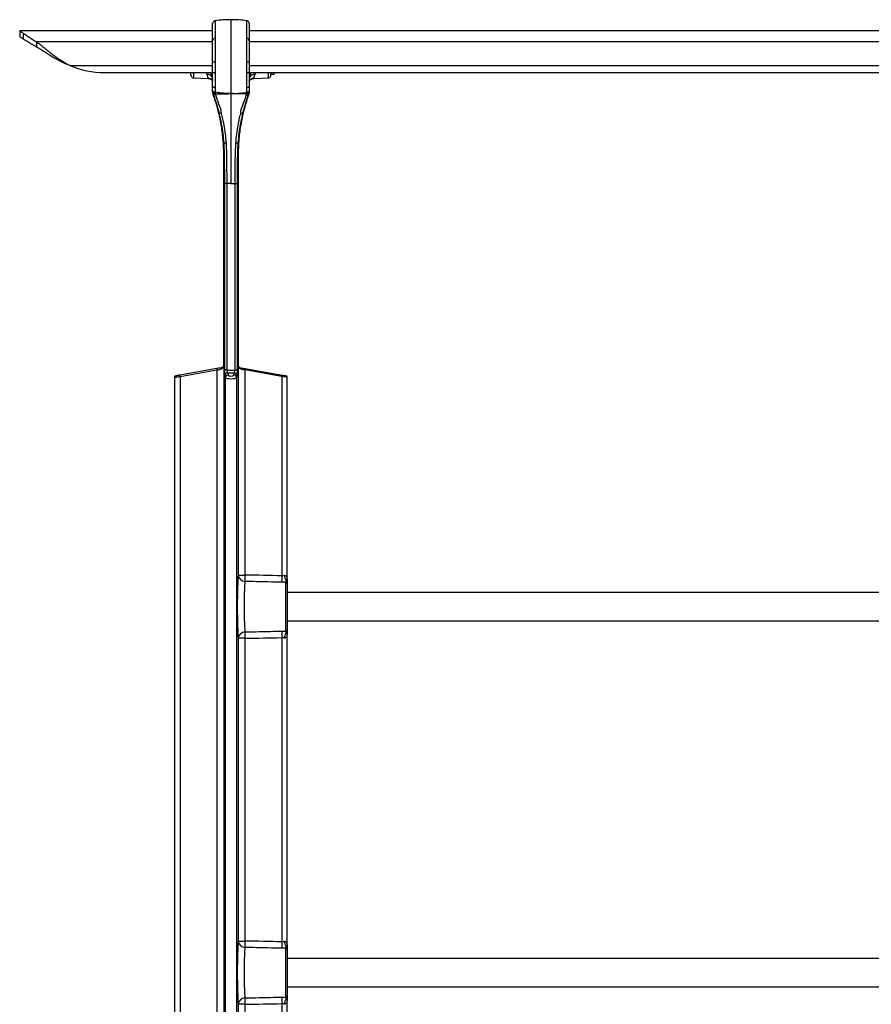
# Model space of a CAD drawing. Header units: millimetres. Extents: x 33 to 217, y 58 to 192.
# Tile 3 of 9: x 33 to 93, y 122 to 192. Entities that reach past the tile are written whole.
import ezdxf

# ---------------------------------------------------------------- set-up
doc = ezdxf.new("R2010")
doc.units = ezdxf.units.MM

msp = doc.modelspace()

# ---------------------------------------------------------------- linework, layer by layer
at = {"color": 7, "linetype": 'Continuous', "lineweight": 25}
for p, q in [((46.55, 191.181), (32.849, 191.181)), ((32.85, 191.181), (32.85, 190.781)), ((33.131, 190.605), (33.131, 190.994)), ((146.55, 191.181), (49.15, 191.181)), ((34.037, 190.41), (34.037, 190.056)), ((47.85, 188.968), (47.85, 188.214)), ((49.15, 188.968), (49.15, 188.214)), ((38.85, 188.228), (46.55, 188.228)), ((49.15, 188.214), (48.974, 188.214)), ((49.15, 188.228), (146.55, 188.228)), ((50.895, 188.101), (50.987, 188.228)), ((50.895, 188.101), (50.895, 188.228)), ((45.204, 187.844), (46.229, 187.809)), ((49.472, 187.809), (50.497, 187.844)), ((50.69, 188.101), (50.895, 188.101)), ((46.55, 186.926), (46.55, 187.25)), ((46.55, 186.876), (46.55, 186.926)), ((46.558, 186.791), (46.55, 186.876)), ((46.55, 186.876), (46.55, 186.87)), ((46.584, 186.695), (46.558, 186.791)), ((46.725, 187.146), (46.724, 186.822)), ((46.724, 186.822), (46.724, 186.768)), ((46.724, 186.768), (46.728, 186.714)), ((47.85, 187.106), (47.85, 186.728)), ((48.973, 186.714), (48.977, 186.768)), ((48.977, 186.822), (48.976, 187.147)), ((48.977, 186.768), (48.977, 186.822)), ((49.143, 186.791), (49.117, 186.695)), ((49.15, 186.876), (49.143, 186.791)), ((49.15, 187.251), (49.15, 186.926)), ((49.15, 186.926), (49.15, 186.876)), ((49.15, 186.876), (49.15, 186.87)), ((46.728, 186.714), (46.743, 186.656)), ((47.85, 186.728), (47.85, 185.26)), ((48.958, 186.656), (48.973, 186.714)), ((47.85, 183.202), (47.85, 180.344)), ((47.336, 182.419), (47.336, 182.419)), ((47.336, 182.419), (47.336, 180.344)), ((48.365, 182.419), (48.365, 182.419)), ((48.365, 182.419), (48.365, 180.344)), ((47.418, 180.344), (47.336, 180.344)), ((47.336, 167.449), (47.336, 180.344)), ((47.336, 180.344), (47.336, 167.449)), ((47.418, 167.105), (47.418, 180.344)), ((47.85, 180.344), (47.557, 180.344)), ((47.557, 180.344), (47.557, 167.105)), ((47.85, 180.344), (48.144, 180.344)), ((48.144, 167.105), (48.144, 180.344)), ((48.283, 180.344), (48.365, 180.344)), ((48.283, 180.344), (48.283, 167.105)), ((48.365, 167.449), (48.365, 180.344)), ((48.365, 180.344), (48.365, 167.449)), ((46.846, 167.195), (44.22, 166.732)), ((47.336, 167.449), (47.336, 167.449)), ((47.336, 167.441), (47.336, 92.644)), ((48.365, 167.449), (48.365, 167.449)), ((48.365, 167.441), (48.365, 152.528)), ((48.855, 167.195), (51.481, 166.732)), ((43.85, 166.583), (43.85, 92.442)), ((44.233, 166.633), (46.859, 167.096)), ((44.233, 166.633), (44.233, 92.491)), ((46.859, 167.096), (46.859, 92.629)), ((47.557, 167.105), (47.418, 167.105)), ((47.451, 166.547), (47.43, 166.717)), ((47.451, 166.547), (47.451, 92.65)), ((47.63, 166.905), (47.651, 166.735)), ((48.05, 166.735), (48.071, 166.905)), ((48.144, 167.105), (48.283, 167.105)), ((48.27, 166.717), (48.25, 166.547)), ((48.25, 166.547), (48.25, 92.65)), ((48.842, 167.096), (48.842, 152.528)), ((51.468, 166.633), (48.842, 167.096)), ((51.468, 166.633), (51.468, 152.477)), ((51.85, 152.141), (51.85, 166.583)), ((48.365, 152.528), (48.842, 152.528)), ((51.754, 152.023), (51.77, 152.114)), ((51.754, 148.539), (51.754, 152.023)), ((51.85, 151.929), (51.85, 148.633)), ((143.85, 151.281), (51.85, 151.281)), ((51.85, 149.281), (143.85, 149.281)), ((51.77, 148.449), (51.754, 148.539)), ((51.85, 126.141), (51.85, 148.421)), ((48.365, 148.034), (48.365, 126.528)), ((48.842, 148.034), (48.365, 148.034)), ((48.842, 148.034), (48.842, 126.528)), ((51.468, 148.085), (51.468, 126.477)), ((48.365, 126.528), (48.842, 126.528)), ((51.754, 126.023), (51.77, 126.114)), ((51.754, 122.539), (51.754, 126.023)), ((51.85, 125.929), (51.85, 122.633)), ((143.85, 125.281), (51.85, 125.281)), ((51.85, 123.281), (143.85, 123.281)), ((51.77, 122.449), (51.754, 122.539)), ((51.85, 92.442), (51.85, 122.421)), ((48.365, 122.034), (48.365, 92.644)), ((48.842, 122.034), (48.365, 122.034)), ((48.842, 122.034), (48.842, 92.629)), ((51.468, 122.085), (51.468, 92.491))]:
    msp.add_line(p, q, dxfattribs=at)
at = {"color": 8, "linetype": 'Continuous', "lineweight": 25}
for p, q in [((46.55, 190.41), (34.037, 190.41)), ((146.55, 190.41), (49.15, 190.41)), ((36.429, 188.728), (46.55, 188.728)), ((46.161, 188.084), (46.099, 188.228)), ((49.15, 188.728), (146.55, 188.728)), ((49.602, 188.228), (49.54, 188.084)), ((49.473, 187.824), (49.472, 187.816))]:
    msp.add_line(p, q, dxfattribs=at)
at = {"color": 7, "linetype": 'Continuous', "lineweight": 25, "flags": 128}
for points in [[(46.727, 188.214), (46.692, 188.214), (46.658, 188.214), (46.628, 188.214), (46.601, 188.214), (46.58, 188.214), (46.564, 188.214), (46.554, 188.214), (46.55, 188.214)], [(46.725, 187.146), (46.69, 187.15), (46.657, 187.158), (46.626, 187.168), (46.6, 187.181), (46.579, 187.196), (46.563, 187.213), (46.554, 187.231), (46.55, 187.25)], [(46.724, 186.822), (46.689, 186.826), (46.656, 186.833), (46.626, 186.844), (46.6, 186.857), (46.579, 186.872), (46.563, 186.889), (46.554, 186.907), (46.55, 186.926)], [(46.724, 186.768), (46.689, 186.772), (46.656, 186.78), (46.626, 186.791), (46.6, 186.804), (46.579, 186.82), (46.563, 186.837), (46.554, 186.856), (46.55, 186.876)], [(46.728, 186.714), (46.695, 186.714), (46.665, 186.717), (46.636, 186.723), (46.612, 186.732), (46.591, 186.744), (46.575, 186.758), (46.564, 186.774), (46.558, 186.791)], [(49.143, 186.791), (49.137, 186.774), (49.126, 186.758), (49.11, 186.744), (49.089, 186.732), (49.065, 186.723), (49.036, 186.717), (49.006, 186.714), (48.973, 186.714)], [(49.15, 187.251), (49.147, 187.232), (49.138, 187.214), (49.122, 187.197), (49.101, 187.181), (49.075, 187.168), (49.044, 187.158), (49.011, 187.151), (48.976, 187.147)], [(49.15, 186.926), (49.147, 186.907), (49.138, 186.889), (49.122, 186.872), (49.101, 186.857), (49.075, 186.844), (49.045, 186.833), (49.012, 186.826), (48.977, 186.822)], [(49.15, 186.876), (49.147, 186.856), (49.138, 186.837), (49.122, 186.82), (49.101, 186.804), (49.075, 186.791), (49.045, 186.78), (49.012, 186.772), (48.977, 186.768)], [(46.581, 186.699), (46.582, 186.698), (46.584, 186.695)], [(46.743, 186.656), (46.714, 186.651), (46.687, 186.65), (46.662, 186.651), (46.639, 186.655), (46.62, 186.661), (46.604, 186.67), (46.592, 186.682), (46.584, 186.695)], [(48.958, 186.656), (48.987, 186.651), (49.014, 186.65), (49.039, 186.651), (49.062, 186.655), (49.081, 186.661), (49.097, 186.67), (49.109, 186.682), (49.117, 186.695)], [(49.12, 186.699), (49.119, 186.698), (49.117, 186.695)], [(47.16, 185.322), (47.131, 185.321), (47.103, 185.322), (47.078, 185.326), (47.056, 185.333), (47.037, 185.342), (47.022, 185.353), (47.011, 185.366), (47.005, 185.38)], [(48.541, 185.322), (48.57, 185.321), (48.597, 185.322), (48.623, 185.326), (48.645, 185.333), (48.664, 185.342), (48.679, 185.353), (48.69, 185.366), (48.696, 185.38)], [(47.336, 180.344), (47.336, 180.544), (47.336, 181.344), (47.336, 182.419), (47.336, 182.419)], [(48.365, 180.344), (48.365, 180.544), (48.365, 181.344), (48.365, 182.419), (48.365, 182.419)], [(47.171, 167.252), (47.071, 167.234), (46.961, 167.215), (46.846, 167.195)], [(47.171, 167.252), (47.161, 167.249), (47.152, 167.242), (47.144, 167.232), (47.137, 167.22), (47.132, 167.205), (47.13, 167.189), (47.129, 167.172), (47.13, 167.154)], [(48.53, 167.252), (48.54, 167.249), (48.549, 167.242), (48.557, 167.232), (48.564, 167.22), (48.569, 167.205), (48.571, 167.189), (48.572, 167.172), (48.571, 167.154)], [(48.53, 167.252), (48.63, 167.234), (48.74, 167.215), (48.855, 167.195)], [(44.22, 166.732), (44.167, 166.722), (44.115, 166.713), (44.068, 166.705), (44.026, 166.697), (43.991, 166.691), (43.963, 166.686), (43.944, 166.683), (43.934, 166.681), (43.933, 166.681)], [(46.859, 167.096), (46.954, 167.116), (47.046, 167.136), (47.13, 167.154)], [(48.842, 167.096), (48.746, 167.116), (48.655, 167.136), (48.571, 167.154)], [(51.481, 166.732), (51.534, 166.722), (51.585, 166.713), (51.633, 166.705), (51.675, 166.697), (51.71, 166.691), (51.738, 166.686), (51.757, 166.683), (51.767, 166.681), (51.768, 166.681)]]:
    msp.add_lwpolyline(points, dxfattribs=at)
at = {"color": 8, "linetype": 'Continuous', "lineweight": 25, "flags": 128}
for points in [[(43.85, 166.583), (43.852, 166.583), (43.865, 166.585), (43.89, 166.588), (43.927, 166.593), (43.974, 166.599), (44.03, 166.606), (44.094, 166.615), (44.162, 166.624), (44.233, 166.633)], [(51.85, 166.583), (51.849, 166.583), (51.836, 166.585), (51.811, 166.588), (51.774, 166.593), (51.727, 166.599), (51.671, 166.606), (51.607, 166.615), (51.539, 166.624), (51.468, 166.633)]]:
    msp.add_lwpolyline(points, dxfattribs=at)
at = {"color": 7, "linetype": 'Continuous', "lineweight": 25}
for centre, radius, start, end in [((47.85, 183.481), 8.5, 90, 97.61583), ((47.85, 183.481), 8.5, 82.38417, 90), ((46.732, 190.473), 0.182, 90.33351, 174.98162), ((48.969, 190.473), 0.182, 5.02089, 89.66809), ((46.686, 166.519), 22.449, 89.89243, 90.3459), ((49.013, 168.36), 20.608, 89.61846, 90.11244), ((38.85, 194.341), 6.113, 246.66503, 270), ((43.19, 187.033), 3.45, 12.22279, 20.28114), ((52.511, 187.033), 3.45, 159.71886, 167.09776), ((46.224, 187.756), 0.334, 21.4358, 100.85926), ((49.484, 187.425), 0.399, 91.58896, 152.58893), ((49.477, 187.756), 0.334, 79.13984, 158.56549), ((49.818, 152.081), 31.218, 94.25325, 94.52041), ((45.556, 147.778), 35.535, 85.50058, 85.73529), ((47.336, 180.343), 0.000291, 76.96134, 95.88599), ((48.365, 180.343), 0.000291, 84.11401, 103.03866), ((47.425, 167.221), 0.58, 182.61012, 192.43649), ((47.036, 167.449), 0.3, 358.5567, 0), ((47.136, 167.449), 0.2, 358.5567, 0), ((47.361, 167.443), 0.0249, 178.58156, 184.39769), ((48.665, 167.449), 0.3, 180, 181.4433), ((48.565, 167.449), 0.2, 180, 181.4433), ((48.34, 167.443), 0.0252, 355.70908, 1.44704), ((48.276, 167.221), 0.58, 347.5634, 357.39339), ((43.95, 166.583), 0.1, 100, 179.57801), ((44.799, 166.758), 0.58, 182.61012, 192.43649), ((47.628, 166.707), 0.198, 89.2955, 177.19843), ((47.648, 166.537), 0.198, 89.29198, 177.20024), ((48.053, 166.537), 0.198, 2.80026, 90.70667), ((48.073, 166.707), 0.198, 2.8012, 90.70573), ((50.902, 166.758), 0.58, 347.5634, 357.39339), ((51.75, 166.583), 0.1, 0.29691, 80), ((48.852, 152.56), 0.488, 183.80726, 269.44287), ((54.82, 152.357), 5.98, 178.36585, 182.73105), ((52.504, 152.584), 0.872, 185.38861, 212.66675), ((57.177, 152.3), 5.712, 178.21992, 182.86044), ((51.754, 151.926), 0.0966, 1.91574, 89.96335), ((48.852, 148.002), 0.488, 90.55788, 176.19199), ((54.82, 148.205), 5.98, 177.26895, 181.63415), ((57.177, 148.262), 5.711, 177.13949, 181.78013), ((52.504, 147.978), 0.872, 147.33388, 174.61077), ((51.754, 148.636), 0.0966, 270.03805, 358.08651), ((48.852, 126.56), 0.488, 183.80726, 269.44287), ((54.82, 126.357), 5.98, 178.36584, 182.73106), ((57.177, 126.3), 5.711, 178.21989, 182.86049), ((52.504, 126.584), 0.872, 185.38873, 212.66663), ((51.754, 125.926), 0.0966, 1.91274, 89.96269), ((48.852, 122.002), 0.488, 90.55785, 176.19239), ((54.82, 122.205), 5.98, 177.26898, 181.63412), ((57.177, 122.262), 5.711, 177.13951, 181.78011), ((52.504, 121.978), 0.872, 147.33337, 174.61127), ((51.754, 122.636), 0.0966, 270.03834, 358.08623)]:
    msp.add_arc(centre, radius, start, end, dxfattribs=at)
at = {"color": 8, "linetype": 'Continuous', "lineweight": 25}
for centre, radius, start, end in [((43.188, 187.033), 3.5, 15.36239, 19.97892), ((52.513, 187.033), 3.5, 160.02108, 164.91887), ((46.217, 187.425), 0.399, 32.10186, 88.39398)]:
    msp.add_arc(centre, radius, start, end, dxfattribs=at)
at = {"color": 7, "linetype": 'Continuous', "lineweight": 25}
for centre, major_axis, ratio, start_param, end_param in [((47.85, 166.55), (0.4, 0), 0.181985, 3.185226, 6.239552), ((47.85, 167.507), (0.96, 0), 0.43981, 4.401635, 5.023143), ((47.85, 167.319), (1.16, 0), 0.36397, 4.521391, 4.903387), ((47.85, 166.738), (0.2, 0), 0.36397, 3.185226, 6.239552), ((48.409, 150.281), (0, 2.463), 0.043661, 0.422472, 2.719121), ((-12.038, 150.281), (105.149, 0), 0.026207, 0.922331, 0.953301), ((-12.038, 150.281), (105.149, 0), 0.026207, 5.329884, 5.360854), ((48.409, 124.281), (0, 2.463), 0.043661, 0.422472, 2.719121), ((-12.038, 124.281), (105.149, 0), 0.026207, 0.922331, 0.953301), ((-12.038, 124.281), (105.149, 0), 0.026207, 5.329884, 5.360854)]:
    msp.add_ellipse(centre, major_axis=major_axis, ratio=ratio, start_param=start_param, end_param=end_param, dxfattribs=at)
for points, knots in [([(46.724, 191.906), (46.701, 191.901), (46.654, 191.889), (46.597, 191.842), (46.558, 191.78), (46.553, 191.732), (46.55, 191.708)], [0, 0, 0, 0, 0.249989, 0.499976, 0.749996, 1, 1, 1, 1]), ([(46.55, 190.489), (46.55, 190.596), (46.55, 190.81), (46.55, 191.079), (46.55, 191.307), (46.55, 191.513), (46.55, 191.673), (46.55, 191.696), (46.55, 191.708)], [0, 0, 0, 0, 0.141026, 0.28207, 0.427149, 0.572228, 0.784463, 1, 1, 1, 1]), ([(46.724, 191.906), (46.724, 191.906), (46.724, 191.906), (46.726, 191.865), (46.727, 191.714), (46.729, 191.481), (46.73, 191.169), (46.73, 190.826), (46.73, 190.655)], [0, 0, 0, 0, 0.000001, 0.213882, 0.42776, 0.550258, 0.775151, 1, 1, 1, 1]), ([(47.85, 191.981), (47.85, 191.974), (47.85, 191.961), (47.85, 191.852), (47.85, 191.678), (47.85, 191.431), (47.85, 191.119), (47.85, 190.855), (47.85, 190.722)], [0, 0, 0, 0, 0.164547, 0.329422, 0.494974, 0.661598, 0.829758, 1, 1, 1, 1]), ([(48.971, 190.654), (48.971, 190.737), (48.971, 190.943), (48.972, 191.223), (48.973, 191.503), (48.974, 191.726), (48.975, 191.871), (48.977, 191.906), (48.977, 191.906), (48.977, 191.906)], [0, 0, 0, 0, 0.105682, 0.261949, 0.418215, 0.611935, 0.806275, 0.999999, 1, 1, 1, 1]), ([(49.15, 191.708), (49.148, 191.732), (49.143, 191.78), (49.104, 191.842), (49.047, 191.889), (49, 191.901), (48.977, 191.906)], [0, 0, 0, 0, 0.2500005, 0.5000111, 0.7500038, 1, 1, 1, 1]), ([(49.15, 191.708), (49.15, 191.702), (49.15, 191.692), (49.15, 191.61), (49.15, 191.479), (49.15, 191.29), (49.15, 191.042), (49.15, 190.77), (49.15, 190.569), (49.15, 190.489)], [0, 0, 0, 0, 0.143382, 0.286764, 0.434315, 0.581864, 0.737508, 0.894443, 1, 1, 1, 1]), ([(32.85, 191.181), (32.854, 191.179), (32.861, 191.174), (32.913, 191.137), (33.003, 191.081), (33.085, 191.025), (33.131, 190.994)], [0, 0, 0, 0, 0.248398, 0.500074, 0.725559, 1, 1, 1, 1]), ([(33.131, 190.994), (33.18, 190.963), (33.279, 190.901), (33.431, 190.798), (33.582, 190.699), (33.725, 190.608), (33.877, 190.512), (33.984, 190.444), (34.037, 190.41)], [0, 0, 0, 0, 0.211065, 0.423164, 0.566356, 0.710077, 0.854919, 1, 1, 1, 1]), ([(32.85, 190.781), (32.851, 190.781), (32.853, 190.78), (32.867, 190.771), (32.889, 190.757), (32.927, 190.731), (33.003, 190.687), (33.086, 190.634), (33.131, 190.605)], [0, 0, 0, 0, 0.123609, 0.247845, 0.372957, 0.499203, 0.724787, 1, 1, 1, 1]), ([(33.131, 190.605), (33.184, 190.574), (33.289, 190.512), (33.449, 190.409), (33.602, 190.315), (33.74, 190.233), (33.885, 190.147), (33.986, 190.086), (34.037, 190.056)], [0, 0, 0, 0, 0.223351, 0.448, 0.585111, 0.722695, 0.861245, 1, 1, 1, 1]), ([(34.037, 190.41), (34.118, 190.353), (34.277, 190.241), (34.538, 190.03), (34.811, 189.806), (35.101, 189.573), (35.409, 189.342), (35.72, 189.125), (36.061, 188.921), (36.297, 188.798), (36.429, 188.728)], [0, 0, 0, 0, 0.128311, 0.254128, 0.377887, 0.500054, 0.625335, 0.750091, 0.859542, 1, 1, 1, 1]), ([(46.55, 188.968), (46.55, 189.126), (46.55, 189.426), (46.55, 189.804), (46.55, 190.095), (46.55, 190.318), (46.55, 190.434), (46.55, 190.489)], [0, 0, 0, 0, 0.264185, 0.499479, 0.672055, 0.844635, 1, 1, 1, 1]), ([(46.73, 190.655), (46.73, 190.594), (46.73, 190.466), (46.73, 190.218), (46.73, 189.896), (46.729, 189.559), (46.729, 189.232), (46.728, 189.056), (46.728, 188.968)], [0, 0, 0, 0, 0.155085, 0.327495, 0.499899, 0.735139, 0.86757, 1, 1, 1, 1]), ([(47.85, 190.722), (47.85, 190.616), (47.85, 190.405), (47.85, 189.973), (47.85, 189.489), (47.85, 189.142), (47.85, 188.968)], [0, 0, 0, 0, 0.251833, 0.5, 0.748167, 1, 1, 1, 1]), ([(48.973, 188.968), (48.973, 189.056), (48.972, 189.232), (48.972, 189.559), (48.971, 189.896), (48.971, 190.218), (48.971, 190.465), (48.971, 190.594), (48.971, 190.654)], [0, 0, 0, 0, 0.132378, 0.264756, 0.500089, 0.672561, 0.845038, 1, 1, 1, 1]), ([(49.15, 190.489), (49.15, 190.434), (49.15, 190.318), (49.15, 190.095), (49.15, 189.804), (49.15, 189.427), (49.15, 189.127), (49.15, 188.968)], [0, 0, 0, 0, 0.155236, 0.327884, 0.500528, 0.735915, 1, 1, 1, 1]), ([(34.037, 190.056), (34.118, 190.011), (34.279, 189.922), (34.54, 189.755), (34.813, 189.578), (35.103, 189.394), (35.411, 189.211), (35.722, 189.041), (36.063, 188.88), (36.297, 188.783), (36.429, 188.728)], [0, 0, 0, 0, 0.122157, 0.243613, 0.364801, 0.486162, 0.612386, 0.739787, 0.853139, 1, 1, 1, 1]), ([(46.55, 188.214), (46.55, 188.34), (46.55, 188.591), (46.55, 188.842), (46.55, 188.968)], [0, 0, 0, 0, 0.500206, 1, 1, 1, 1]), ([(46.728, 188.968), (46.728, 188.842), (46.728, 188.591), (46.727, 188.34), (46.727, 188.214)], [0, 0, 0, 0, 0.499664, 1, 1, 1, 1]), ([(48.974, 188.214), (48.974, 188.348), (48.973, 188.599), (48.973, 188.85), (48.973, 188.968)], [0, 0, 0, 0, 0.5304344, 1, 1, 1, 1]), ([(45.01, 188.044), (45.01, 188.053), (45.01, 188.068), (45.01, 188.18), (45.01, 188.228)], [0, 0, 0, 0, 0.569243, 1, 1, 1, 1]), ([(46.535, 187.878), (46.518, 187.94), (46.49, 188.048), (46.444, 188.174), (46.424, 188.228)], [0, 0, 0, 0, 0.564789, 1, 1, 1, 1]), ([(46.55, 187.25), (46.55, 187.339), (46.55, 187.519), (46.55, 187.78), (46.55, 188.014), (46.55, 188.147), (46.55, 188.214)], [0, 0, 0, 0, 0.299049, 0.606763, 0.802203, 1, 1, 1, 1]), ([(46.727, 188.214), (46.727, 188.067), (46.726, 187.808), (46.725, 187.447), (46.725, 187.247), (46.725, 187.146)], [0, 0, 0, 0, 0.392628, 0.691957, 1, 1, 1, 1]), ([(47.85, 188.214), (47.85, 188.117), (47.85, 187.922), (47.85, 187.636), (47.85, 187.36), (47.85, 187.191), (47.85, 187.106)], [0, 0, 0, 0, 0.250589, 0.500001, 0.749407, 1, 1, 1, 1]), ([(48.976, 187.147), (48.976, 187.245), (48.976, 187.444), (48.975, 187.805), (48.974, 188.067), (48.974, 188.214)], [0, 0, 0, 0, 0.299296, 0.607276, 1, 1, 1, 1]), ([(49.15, 188.214), (49.15, 188.081), (49.15, 187.847), (49.15, 187.522), (49.15, 187.342), (49.15, 187.251)], [0, 0, 0, 0, 0.392987, 0.692138, 1, 1, 1, 1]), ([(50.69, 188.228), (50.69, 188.18), (50.69, 188.068), (50.69, 188.053), (50.69, 188.044)], [0, 0, 0, 0, 0.430757, 1, 1, 1, 1]), ([(45.01, 188.044), (45.013, 188.02), (45.019, 187.968), (45.063, 187.902), (45.128, 187.855), (45.179, 187.848), (45.204, 187.844)], [0, 0, 0, 0, 0.240565, 0.5, 0.759449, 1, 1, 1, 1]), ([(46.228, 187.824), (46.226, 187.832), (46.223, 187.852), (46.21, 187.913), (46.19, 187.995), (46.169, 188.06), (46.161, 188.084)], [0, 0, 0, 0, 0.2013169, 0.5009761, 0.8100733, 1, 1, 1, 1]), ([(46.23, 187.806), (46.236, 187.807), (46.275, 187.81), (46.343, 187.791), (46.423, 187.755), (46.486, 187.707), (46.533, 187.657), (46.555, 187.621), (46.565, 187.606)], [0, 0, 0, 0, 0.044849, 0.28639, 0.500505, 0.692312, 0.862841, 1, 1, 1, 1]), ([(49.136, 187.605), (49.153, 187.631), (49.187, 187.684), (49.261, 187.745), (49.348, 187.788), (49.421, 187.809), (49.463, 187.807), (49.471, 187.806)], [0, 0, 0, 0, 0.221251, 0.463524, 0.689352, 0.940413, 1, 1, 1, 1]), ([(49.54, 188.084), (49.519, 188.011), (49.483, 187.888), (49.476, 187.842), (49.473, 187.824)], [0, 0, 0, 0, 0.595488, 1, 1, 1, 1]), ([(50.497, 187.844), (50.522, 187.848), (50.573, 187.855), (50.638, 187.902), (50.682, 187.968), (50.688, 188.02), (50.69, 188.044)], [0, 0, 0, 0, 0.24055, 0.499998, 0.759436, 1, 1, 1, 1]), ([(47.85, 186.728), (47.845, 186.728), (47.731, 186.731), (47.508, 186.739), (47.137, 186.766), (46.877, 186.801), (46.724, 186.822)], [0, 0, 0, 0, 0.013455, 0.30255, 0.591651, 1, 1, 1, 1]), ([(47.85, 186.728), (47.856, 186.728), (47.97, 186.731), (48.193, 186.739), (48.564, 186.766), (48.824, 186.801), (48.977, 186.822)], [0, 0, 0, 0, 0.013455, 0.30255, 0.591651, 1, 1, 1, 1]), ([(47.336, 182.419), (47.336, 182.419), (47.336, 182.753), (47.309, 183.421), (47.189, 184.416), (46.984, 185.426), (46.764, 186.184), (46.612, 186.612), (46.581, 186.699)], [0, 0, 0, 0, 0.000001, 0.229177, 0.458721, 0.687897, 0.936596, 1, 1, 1, 1]), ([(46.581, 186.699), (46.581, 186.697), (46.613, 186.611), (46.764, 186.182), (46.985, 185.426), (47.188, 184.416), (47.313, 183.421), (47.328, 182.753), (47.336, 182.419)], [0, 0, 0, 0, 0.001284, 0.063404, 0.312103, 0.541279, 0.770824, 1, 1, 1, 1]), ([(47.005, 185.38), (47.005, 185.38), (46.948, 185.603), (46.823, 186.044), (46.664, 186.478), (46.584, 186.695)], [0, 0, 0, 0, 0.00054, 0.499596, 1, 1, 1, 1]), ([(46.728, 186.714), (46.745, 186.714), (46.9, 186.716), (47.118, 186.718), (47.43, 186.722), (47.632, 186.725), (47.778, 186.727), (47.814, 186.728), (47.826, 186.728), (47.836, 186.728), (47.845, 186.728), (47.85, 186.728)], [0, 0, 0, 0, 0.046947, 0.419066, 0.583455, 0.880327, 0.954136, 0.972573, 0.97718, 0.985235, 1, 1, 1, 1]), ([(46.743, 186.656), (46.814, 186.435), (46.956, 185.993), (47.158, 185.569), (47.158, 185.329), (47.158, 185.329)], [0, 0, 0, 0, 0.499302, 0.999996, 1, 1, 1, 1]), ([(48.973, 186.714), (48.956, 186.714), (48.801, 186.716), (48.583, 186.718), (48.27, 186.722), (48.069, 186.725), (47.923, 186.727), (47.887, 186.728), (47.875, 186.728), (47.865, 186.728), (47.856, 186.728), (47.85, 186.728)], [0, 0, 0, 0, 0.046945, 0.419069, 0.583458, 0.880327, 0.954139, 0.972571, 0.97718, 0.985233, 1, 1, 1, 1]), ([(48.365, 182.419), (48.365, 182.419), (48.365, 182.753), (48.392, 183.421), (48.512, 184.416), (48.717, 185.426), (48.937, 186.184), (49.089, 186.612), (49.12, 186.699)], [0, 0, 0, 0, 0.000001, 0.229177, 0.458721, 0.687897, 0.936596, 1, 1, 1, 1]), ([(49.12, 186.699), (49.12, 186.697), (49.088, 186.611), (48.937, 186.182), (48.716, 185.426), (48.513, 184.416), (48.388, 183.421), (48.373, 182.753), (48.365, 182.419)], [0, 0, 0, 0, 0.001284, 0.063404, 0.312103, 0.541279, 0.770824, 1, 1, 1, 1]), ([(48.543, 185.329), (48.543, 185.329), (48.543, 185.569), (48.745, 185.992), (48.887, 186.434), (48.958, 186.656)], [0, 0, 0, 0, 0.000004, 0.49931, 1, 1, 1, 1]), ([(49.117, 186.695), (49.037, 186.479), (48.876, 186.045), (48.756, 185.602), (48.696, 185.38)], [0, 0, 0, 0, 0.499318, 1, 1, 1, 1]), ([(47.358, 183.202), (47.338, 183.425), (47.297, 183.879), (47.204, 184.47), (47.104, 184.973), (47.038, 185.244), (47.005, 185.38)], [0, 0, 0, 0, 0.289541, 0.587791, 0.792571, 1, 1, 1, 1]), ([(48.696, 185.38), (48.663, 185.246), (48.597, 184.975), (48.499, 184.479), (48.405, 183.887), (48.364, 183.433), (48.343, 183.203)], [0, 0, 0, 0, 0.204884, 0.412262, 0.701739, 1, 1, 1, 1]), ([(47.158, 185.329), (47.158, 185.329), (47.158, 185.326), (47.159, 185.324), (47.16, 185.322)], [0, 0, 0, 0, 0.000775, 1, 1, 1, 1]), ([(47.16, 185.322), (47.192, 185.191), (47.257, 184.928), (47.352, 184.447), (47.443, 183.874), (47.483, 183.435), (47.503, 183.213)], [0, 0, 0, 0, 0.205096, 0.412635, 0.702043, 1, 1, 1, 1]), ([(47.85, 185.26), (47.85, 185.102), (47.85, 184.788), (47.85, 184.275), (47.85, 183.745), (47.85, 183.383), (47.85, 183.202)], [0, 0, 0, 0, 0.2506088, 0.4999974, 0.7493908, 1, 1, 1, 1]), ([(48.198, 183.214), (48.218, 183.43), (48.257, 183.868), (48.347, 184.44), (48.444, 184.927), (48.509, 185.189), (48.541, 185.322)], [0, 0, 0, 0, 0.289429, 0.587306, 0.792356, 1, 1, 1, 1]), ([(48.541, 185.322), (48.542, 185.324), (48.542, 185.326), (48.543, 185.329), (48.543, 185.329)], [0, 0, 0, 0, 0.999151, 1, 1, 1, 1]), ([(47.418, 180.344), (47.41, 180.85), (47.399, 181.58), (47.396, 182.533), (47.371, 182.979), (47.358, 183.202)], [0, 0, 0, 0, 0.531395, 0.765622, 1, 1, 1, 1]), ([(47.503, 183.213), (47.515, 182.974), (47.539, 182.495), (47.541, 181.538), (47.551, 180.821), (47.557, 180.344)], [0, 0, 0, 0, 0.250375, 0.501106, 1, 1, 1, 1]), ([(48.144, 180.344), (48.146, 180.983), (48.149, 181.94), (48.186, 182.897), (48.198, 183.214)], [0, 0, 0, 0, 0.6684452, 1, 1, 1, 1]), ([(48.343, 183.203), (48.33, 182.965), (48.304, 182.489), (48.301, 181.535), (48.29, 180.82), (48.283, 180.344)], [0, 0, 0, 0, 0.249845, 0.500074, 1, 1, 1, 1]), ([(47.557, 180.344), (47.538, 180.344), (47.501, 180.344), (47.457, 180.344), (47.426, 180.344), (47.421, 180.344), (47.418, 180.344)], [0, 0, 0, 0, 0.249993, 0.499991, 0.750001, 1, 1, 1, 1]), ([(48.144, 180.344), (48.163, 180.344), (48.2, 180.344), (48.244, 180.344), (48.275, 180.344), (48.28, 180.344), (48.283, 180.344)], [0, 0, 0, 0, 0.249995, 0.499996, 0.749999, 1, 1, 1, 1]), ([(47.13, 167.154), (47.162, 167.166), (47.238, 167.194), (47.302, 167.284), (47.327, 167.361), (47.334, 167.406), (47.335, 167.421), (47.336, 167.431), (47.336, 167.438), (47.336, 167.441)], [0, 0, 0, 0, 0.23886, 0.575079, 0.856211, 0.917875, 0.955611, 0.97918, 1, 1, 1, 1]), ([(47.336, 167.444), (47.336, 167.442), (47.336, 167.437), (47.335, 167.43), (47.334, 167.42), (47.329, 167.39), (47.308, 167.339), (47.259, 167.28), (47.196, 167.26), (47.171, 167.252)], [0, 0, 0, 0, 0.018274, 0.040828, 0.078177, 0.140203, 0.425484, 0.76509, 1, 1, 1, 1]), ([(48.365, 167.444), (48.365, 167.442), (48.365, 167.437), (48.366, 167.43), (48.367, 167.42), (48.372, 167.39), (48.393, 167.339), (48.442, 167.28), (48.504, 167.26), (48.53, 167.252)], [0, 0, 0, 0, 0.018274, 0.040828, 0.078177, 0.140203, 0.425485, 0.765093, 1, 1, 1, 1]), ([(48.571, 167.154), (48.539, 167.166), (48.463, 167.194), (48.399, 167.284), (48.374, 167.361), (48.367, 167.406), (48.366, 167.421), (48.365, 167.431), (48.365, 167.438), (48.365, 167.441)], [0, 0, 0, 0, 0.238859, 0.57508, 0.85621, 0.917875, 0.955611, 0.97918, 1, 1, 1, 1]), ([(47.43, 166.717), (47.429, 166.73), (47.426, 166.762), (47.422, 166.849), (47.419, 166.97), (47.419, 167.06), (47.418, 167.105)], [0, 0, 0, 0, 0.191087, 0.468224, 0.733874, 1, 1, 1, 1]), ([(47.557, 167.105), (47.562, 167.082), (47.572, 167.034), (47.594, 166.973), (47.614, 166.928), (47.626, 166.911), (47.63, 166.905)], [0, 0, 0, 0, 0.258374, 0.527461, 0.809122, 1, 1, 1, 1]), ([(48.071, 166.905), (48.075, 166.911), (48.087, 166.928), (48.107, 166.973), (48.129, 167.034), (48.139, 167.082), (48.144, 167.105)], [0, 0, 0, 0, 0.1908812, 0.4725413, 0.7416286, 1, 1, 1, 1]), ([(48.283, 167.105), (48.282, 167.06), (48.282, 166.97), (48.279, 166.849), (48.275, 166.762), (48.272, 166.73), (48.27, 166.717)], [0, 0, 0, 0, 0.266126, 0.531776, 0.808913, 1, 1, 1, 1]), ([(51.468, 152.477), (51.504, 152.478), (51.547, 152.479), (51.602, 152.492), (51.622, 152.498), (51.636, 152.502)], [0, 0, 0, 0, 0.6128956, 0.7228468, 1, 1, 1, 1]), ([(51.636, 152.502), (51.652, 152.506), (51.684, 152.513), (51.721, 152.501), (51.765, 152.472), (51.818, 152.396), (51.841, 152.293), (51.849, 152.2), (51.85, 152.161), (51.85, 152.142), (51.85, 152.141)], [0, 0, 0, 0, 0.092856, 0.183976, 0.243505, 0.43809, 0.775597, 0.886404, 0.997603, 1, 1, 1, 1]), ([(48.847, 152.072), (48.841, 152.022), (48.831, 151.922), (48.816, 151.711), (48.804, 151.463), (48.795, 151.181), (48.788, 150.873), (48.784, 150.549), (48.783, 150.217), (48.785, 149.887), (48.79, 149.569), (48.798, 149.27), (48.809, 149.001), (48.821, 148.782), (48.834, 148.61), (48.842, 148.53), (48.847, 148.49)], [0, 0, 0, 0, 0.073514, 0.147027, 0.220532, 0.294038, 0.367435, 0.440832, 0.51414, 0.58745, 0.660726, 0.734003, 0.80732, 0.880637, 0.940318, 1, 1, 1, 1]), ([(51.472, 152.015), (51.139, 152.022), (50.264, 152.042), (49.389, 152.061), (48.847, 152.072)], [0, 0, 0, 0, 0.3805242, 1, 1, 1, 1]), ([(51.754, 152.023), (51.754, 152.023), (51.663, 152.016), (51.567, 152.016), (51.472, 152.015)], [0, 0, 0, 0, 0.003858, 1, 1, 1, 1]), ([(51.77, 152.114), (51.77, 152.114), (51.772, 152.113), (51.781, 152.111), (51.793, 152.109), (51.811, 152.106), (51.829, 152.103), (51.847, 152.099), (51.849, 152.104), (51.85, 152.107)], [0, 0, 0, 0, 0.005175, 0.033557, 0.158252, 0.22106, 0.393895, 0.629321, 1, 1, 1, 1]), ([(51.85, 152.107), (51.85, 152.103), (51.85, 152.064), (51.85, 151.994), (51.85, 151.951), (51.85, 151.929)], [0, 0, 0, 0, 0.050619, 0.516218, 1, 1, 1, 1]), ([(48.847, 148.49), (49.18, 148.497), (50.055, 148.516), (50.93, 148.535), (51.472, 148.547)], [0, 0, 0, 0, 0.3805245, 1, 1, 1, 1]), ([(51.472, 148.547), (51.508, 148.548), (51.604, 148.549), (51.696, 148.543), (51.754, 148.539)], [0, 0, 0, 0, 0.375528, 1, 1, 1, 1]), ([(51.85, 148.421), (51.85, 148.42), (51.85, 148.401), (51.849, 148.363), (51.841, 148.269), (51.818, 148.166), (51.765, 148.09), (51.721, 148.062), (51.684, 148.049), (51.652, 148.056), (51.636, 148.06)], [0, 0, 0, 0, 0.002405, 0.113597, 0.224403, 0.56191, 0.756496, 0.816024, 0.907144, 1, 1, 1, 1]), ([(51.85, 148.456), (51.849, 148.458), (51.847, 148.463), (51.829, 148.46), (51.811, 148.456), (51.793, 148.453), (51.781, 148.451), (51.772, 148.449), (51.77, 148.449), (51.77, 148.449)], [0, 0, 0, 0, 0.370679, 0.606105, 0.778941, 0.841748, 0.96645, 0.994825, 1, 1, 1, 1]), ([(51.85, 148.633), (51.85, 148.593), (51.85, 148.547), (51.85, 148.474), (51.85, 148.459), (51.85, 148.456)], [0, 0, 0, 0, 0.809795, 0.949266, 1, 1, 1, 1]), ([(51.636, 148.06), (51.597, 148.071), (51.543, 148.086), (51.484, 148.085), (51.468, 148.085)], [0, 0, 0, 0, 0.729925, 1, 1, 1, 1]), ([(48.847, 126.072), (48.841, 126.022), (48.831, 125.922), (48.816, 125.711), (48.804, 125.463), (48.795, 125.181), (48.788, 124.873), (48.784, 124.549), (48.783, 124.217), (48.785, 123.887), (48.79, 123.569), (48.798, 123.27), (48.809, 123.001), (48.821, 122.782), (48.834, 122.61), (48.842, 122.53), (48.847, 122.49)], [0, 0, 0, 0, 0.073514, 0.147027, 0.220533, 0.294037, 0.367435, 0.440832, 0.514141, 0.587449, 0.660726, 0.734003, 0.80732, 0.880637, 0.940319, 1, 1, 1, 1]), ([(51.472, 126.015), (51.139, 126.022), (50.264, 126.042), (49.389, 126.061), (48.847, 126.072)], [0, 0, 0, 0, 0.3805242, 1, 1, 1, 1]), ([(51.468, 126.477), (51.504, 126.478), (51.547, 126.479), (51.602, 126.492), (51.622, 126.498), (51.636, 126.502)], [0, 0, 0, 0, 0.612899, 0.722847, 1, 1, 1, 1]), ([(51.754, 126.023), (51.754, 126.023), (51.663, 126.016), (51.567, 126.015), (51.472, 126.015)], [0, 0, 0, 0, 0.003859, 1, 1, 1, 1]), ([(51.636, 126.502), (51.652, 126.506), (51.684, 126.513), (51.721, 126.501), (51.765, 126.472), (51.818, 126.396), (51.841, 126.293), (51.849, 126.2), (51.85, 126.161), (51.85, 126.142), (51.85, 126.141)], [0, 0, 0, 0, 0.092855, 0.183975, 0.243504, 0.438086, 0.775593, 0.886404, 0.997599, 1, 1, 1, 1]), ([(51.77, 126.114), (51.77, 126.114), (51.772, 126.113), (51.781, 126.112), (51.793, 126.109), (51.811, 126.106), (51.829, 126.103), (51.847, 126.099), (51.849, 126.104), (51.85, 126.107)], [0, 0, 0, 0, 0.005179, 0.033553, 0.158255, 0.221063, 0.393896, 0.629322, 1, 1, 1, 1]), ([(51.85, 126.107), (51.85, 126.103), (51.85, 126.064), (51.85, 125.994), (51.85, 125.951), (51.85, 125.929)], [0, 0, 0, 0, 0.050613, 0.516212, 1, 1, 1, 1]), ([(48.847, 122.49), (49.18, 122.497), (50.055, 122.516), (50.93, 122.535), (51.472, 122.547)], [0, 0, 0, 0, 0.380524, 1, 1, 1, 1]), ([(51.472, 122.547), (51.508, 122.548), (51.604, 122.549), (51.696, 122.543), (51.754, 122.539)], [0, 0, 0, 0, 0.375528, 1, 1, 1, 1]), ([(51.85, 122.421), (51.85, 122.42), (51.85, 122.401), (51.849, 122.363), (51.841, 122.269), (51.818, 122.166), (51.765, 122.09), (51.721, 122.062), (51.684, 122.049), (51.652, 122.056), (51.636, 122.06)], [0, 0, 0, 0, 0.002401, 0.113596, 0.224407, 0.561914, 0.756496, 0.816025, 0.907145, 1, 1, 1, 1]), ([(51.85, 122.456), (51.849, 122.458), (51.847, 122.463), (51.829, 122.46), (51.811, 122.456), (51.793, 122.453), (51.781, 122.451), (51.772, 122.449), (51.77, 122.449), (51.77, 122.449)], [0, 0, 0, 0, 0.370678, 0.606104, 0.778937, 0.841745, 0.966443, 0.994821, 1, 1, 1, 1]), ([(51.85, 122.633), (51.85, 122.593), (51.85, 122.547), (51.85, 122.474), (51.85, 122.459), (51.85, 122.456)], [0, 0, 0, 0, 0.809795, 0.94926, 1, 1, 1, 1]), ([(51.636, 122.06), (51.597, 122.071), (51.543, 122.086), (51.484, 122.085), (51.468, 122.085)], [0, 0, 0, 0, 0.729927, 1, 1, 1, 1])]:
    msp.add_open_spline(points, degree=3, knots=knots, dxfattribs=at)
at = {"color": 8, "linetype": 'Continuous', "lineweight": 25}
for points, knots in [([(45.176, 188.228), (45.178, 188.202), (45.182, 188.147), (45.188, 188.056), (45.194, 187.967), (45.201, 187.87), (45.203, 187.854), (45.204, 187.844)], [0, 0, 0, 0, 0.11457, 0.233853, 0.44089, 0.63778, 1, 1, 1, 1]), ([(50.497, 187.844), (50.498, 187.854), (50.499, 187.868), (50.505, 187.941), (50.509, 188), (50.514, 188.07), (50.519, 188.147), (50.523, 188.202), (50.524, 188.228)], [0, 0, 0, 0, 0.362111, 0.492292, 0.626993, 0.766213, 0.88546, 1, 1, 1, 1]), ([(46.229, 187.816), (46.23, 187.814), (46.231, 187.809), (46.229, 187.819), (46.228, 187.824)], [0, 0, 0, 0, 0.508799, 1, 1, 1, 1]), ([(49.13, 187.609), (49.132, 187.608), (49.136, 187.607), (49.134, 187.607), (49.133, 187.608)], [0, 0, 0, 0, 0.461906, 1, 1, 1, 1])]:
    msp.add_open_spline(points, degree=3, knots=knots, dxfattribs=at)

doc.saveas('drawing.dxf')
